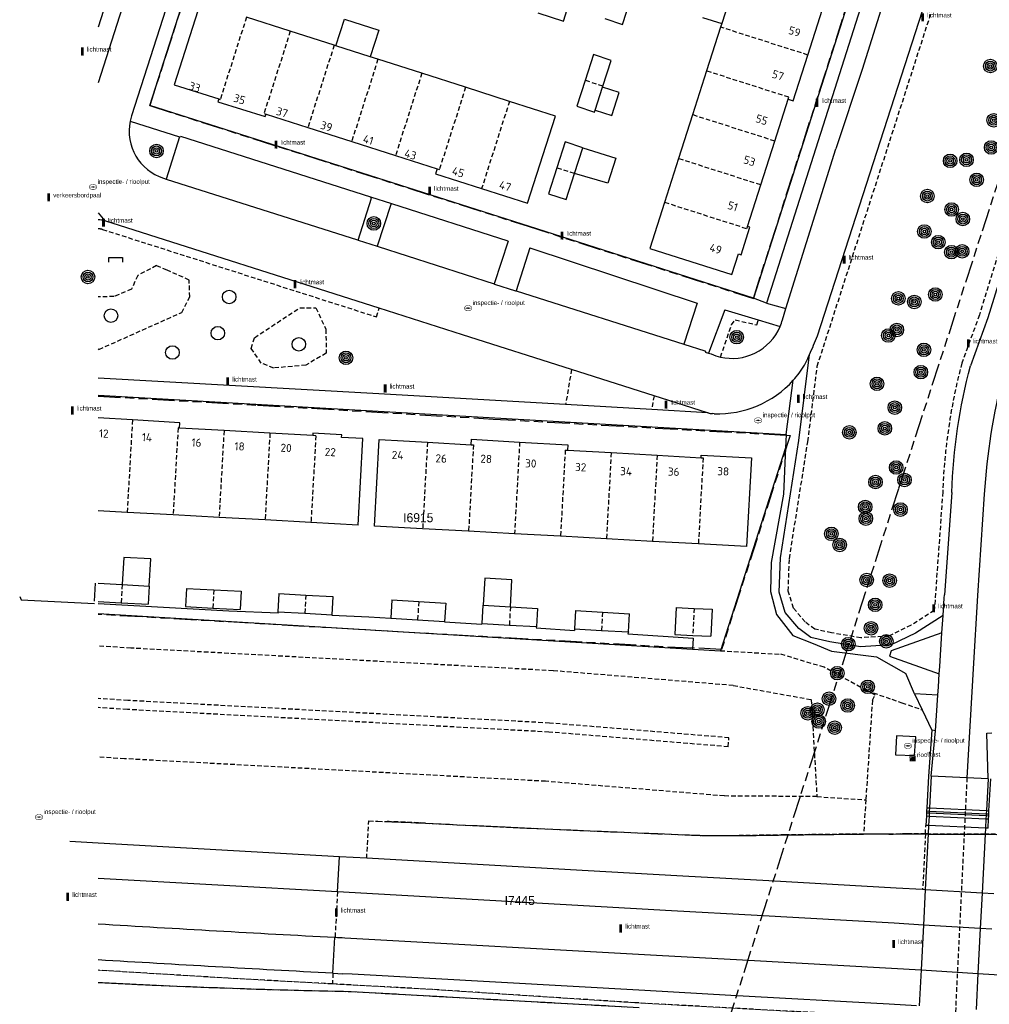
# Model space of a CAD drawing. Extents: x 168491 to 169507, y 481494 to 482503.
# Tile 2 of 108: x 168491 to 168599, y 481651 to 481760. Entities that reach past the tile are written whole.
import ezdxf
from ezdxf.enums import TextEntityAlignment as Align

# ---------------------------------------------------------------- set-up
doc = ezdxf.new("R2010")
doc.units = 0
doc.header["$LTSCALE"] = 0.5
doc.linetypes.add('KAD', pattern=[12, 5, -1, 2, -1, 2, -1])
doc.linetypes.add('STIPPELFIJN', pattern=[1.5, 1, -0.5])
doc.layers.get('0').update_dxf_attribs({"linetype": 'CONTINUOUS'})
for name, color, linetype in [('G01', 3, 'KAD'), ('G_BTD', 3, 'CONTINUOUS'), ('G_GBIP1', 7, 'CONTINUOUS'), ('G_PNDMV', 1, 'CONTINUOUS'), ('G_PSHD', 1, 'CONTINUOUS'), ('G_TNDM1', 7, 'CONTINUOUS'), ('G_WGD', 2, 'CONTINUOUS'), ('L_TALUD', 7, 'CONTINUOUS'), ('LSHD', 7, 'CONTINUOUS'), ('NAR', 7, 'CONTINUOUS'), ('PKST', 7, 'CONTINUOUS'), ('PPAL', 7, 'CONTINUOUS'), ('PPUT', 7, 'CONTINUOUS'), ('PSTM', 170, 'CONTINUOUS'), ('PVGO', 7, 'CONTINUOUS'), ('Z01', 2, 'CONTINUOUS')]:
    doc.layers.add(name, color=color, linetype=linetype)
doc.styles.add('ISO', font='isocpeur.ttf', dxfattribs={"height": 1})

# ---------------------------------------------------------------- blocks, each defined once
blk = doc.blocks.new('PAAL')
at = {"linetype": 'ByBlock', "lineweight": -2}
h = blk.add_hatch(color=0, dxfattribs=at)
h.dxf.hatch_style = 1
h.paths.add_polyline_path([(0.15, 0.8), (-0.15, 0.8), (-0.15, -0.1), (0, -0.1, -0.414214), (-0.1, 0, -1), (0.1, 0, -0.414214), (0, -0.1), (0.15, -0.1)])
at = {"linetype": 'ByBlock', "lineweight": -2, "true_color": 0x681648}
h = blk.add_hatch(color=219, dxfattribs=at)
h.dxf.hatch_style = 1
h.paths.add_polyline_path([(-0.1, 0, 1), (0.1, 0, 1)])
at = {"color": 0, "linetype": 'ByBlock', "lineweight": -2}
blk.add_attdef('PAAL', (0.5, 0.35), '', height=0.5, dxfattribs=at)
blk = doc.blocks.new('put')
at = {"linetype": 'ByBlock', "lineweight": -2}
h = blk.add_hatch(color=0, dxfattribs=at)
h.dxf.hatch_style = 1
edge = h.paths.add_edge_path()
edge.add_spline(control_points=[(0.44, 0), (0.44, 0.04), (0.43, 0.09), (0.36, 0.2), (0.28, 0.26), (0.09, 0.32), (-0.02, 0.33), (-0.22, 0.29), (-0.31, 0.24), (-0.42, 0.12), (-0.44, 0.06), (-0.44, -0.06), (-0.42, -0.12), (-0.33, -0.22), (-0.28, -0.26), (-0.1, -0.33), (0.04, -0.33), (0.27, -0.27), (0.37, -0.2), (0.43, -0.08), (0.44, -0.04), (0.44, 0)], knot_values=[0, 0, 0, 0, 0.380029, 0.380029, 1.118666, 1.118666, 1.857303, 1.857303, 2.59594, 2.59594, 3.13294, 3.13294, 3.66994, 3.66994, 4.20694, 4.20694, 5.079565, 5.079565, 5.952189, 5.952189, 6.283185, 6.283185, 6.283185, 6.283185], degree=3, periodic=0)
edge = h.paths.add_edge_path(flags=16)
edge.add_ellipse((0, 0), major_axis=(0.392, 0), ratio=0.689655, start_angle=0, end_angle=360)
h = blk.add_hatch(color=0, dxfattribs=at)
h.dxf.hatch_style = 1
h.paths.add_polyline_path([(-0.1, 0, -0.096396), (-0.09, 0.04), (-0.25, 0.04, 1), (-0.25, -0.04), (-0.09, -0.04, -0.096396)])
at = {"linetype": 'ByBlock', "lineweight": -2, "true_color": 0x681648}
h = blk.add_hatch(color=219, dxfattribs=at)
h.dxf.hatch_style = 1
h.paths.add_polyline_path([(0.1, 0, 1), (-0.1, 0, 1)])
at = {"linetype": 'ByBlock', "lineweight": -2}
h = blk.add_hatch(color=0, dxfattribs=at)
h.dxf.hatch_style = 1
h.paths.add_polyline_path([(0.25, 0.04), (0.09, 0.04, -0.096396), (0.1, 0, -0.096396), (0.09, -0.04), (0.25, -0.04, 1)])
at = {"color": 0, "linetype": 'ByBlock', "lineweight": -2}
blk.add_attdef('PUT', (0.5, 0.35), '', height=0.5, dxfattribs=at)
blk = doc.blocks.new('BOOM')
at = {"color": 0}
for radius in [0.75, 0.55, 0.35, 0.15]:
    blk.add_circle((0, 0), radius, dxfattribs=at)
blk = doc.blocks.new('KAST')
at = {"linetype": 'ByBlock', "lineweight": -2}
h = blk.add_hatch(color=0, dxfattribs=at)
h.dxf.hatch_style = 1
h.paths.add_polyline_path([(0.34, 0.65), (-0.34, 0.65), (-0.34, 0.55), (0.34, 0.55)])
h = blk.add_hatch(color=0, dxfattribs=at)
h.dxf.hatch_style = 1
edge = h.paths.add_edge_path()
edge.add_line((0.34, 0.47), (-0.34, 0.47))
edge.add_line((-0.34, 0.47), (-0.34, -0.1))
edge.add_line((-0.34, -0.1), (0, -0.1))
edge.add_arc((0, 0), 0.1, 180, 270, ccw=False)
edge.add_arc((0, 0), 0.1, 0, 180, ccw=False)
edge.add_arc((0, 0), 0.1, -90, 0, ccw=False)
edge.add_line((0, -0.1), (0.34, -0.1))
edge.add_line((0.34, -0.1), (0.34, 0.47))
edge = h.paths.add_edge_path(flags=16)
edge.add_arc((-0.2, 0.31), 0.0607, 0, 360)
at = {"linetype": 'ByBlock', "lineweight": -2, "true_color": 0x681648}
h = blk.add_hatch(color=219, dxfattribs=at)
h.dxf.hatch_style = 1
h.paths.add_polyline_path([(-0.1, 0, 1), (0.1, 0, 1)])
at = {"color": 0, "linetype": 'ByBlock', "lineweight": -2}
blk.add_attdef('KAST', (0.5, 0.35), '', height=0.5, dxfattribs=at)
blk = doc.blocks.new('SPEELOBJ')
at = {"color": 0, "linetype": 'Continuous'}
blk.add_circle((0, 0), 0.75, dxfattribs=at)
at = {"color": 0, "flags": 2}
blk.add_attdef('SPEELOBJECT', (1.45, 0), '', height=1, dxfattribs=at)
blk = doc.blocks.new('PICNICTFL')
at = {"color": 0, "linetype": 'Continuous'}
blk.add_lwpolyline([(-0.75, -0.5), (-0.75, 0), (0.75, 0), (0.75, -0.5)], dxfattribs=at)
at = {"color": 0, "flags": 2}
blk.add_attdef('PICKNICKTAFEL', (1.11, 0), '', height=1, dxfattribs=at)

msp = doc.modelspace()

# ---------------------------------------------------------------- linework, layer by layer
at = {"layer": 'G01'}
for points in [[(168627.862, 481827.659), (168627.853, 481827.632), (168627.537, 481826.637), (168625.955, 481821.754), (168616.603, 481794.074), (168614.518, 481788.447), (168609.611, 481772.152), (168608.009, 481767.169), (168588.703, 481707.686), (168577.806, 481673.592), (168569.768, 481648.435), (168567.291, 481640.683), (168548.132, 481580.723), (168544.82, 481570.357)], [(168500, 481717.9649), (168517.685, 481716.964), (168543.786, 481715.418), (168576.334, 481713.621), (168576.696, 481713.601), (168569.095, 481689.878), (168565.917, 481690.051), (168565.627, 481690.015), (168528.883, 481692.092), (168500, 481693.7709)]]:
    msp.add_lwpolyline(points, dxfattribs=at)
msp.add_lwpolyline([(168528.306, 481809.527), (168527.709, 481809.52), (168527.117, 481809.435), (168526.542, 481809.273), (168525.994, 481809.036), (168525.481, 481808.729), (168525.014, 481808.356), (168524.6, 481807.926), (168524.246, 481807.444), (168523.959, 481806.92), (168513.668, 481774.895), (168505.738, 481750.159), (168547.567, 481736.815), (168572.624, 481728.783), (168582.815, 481760.678), (168591.946, 481789.177), (168566.28, 481797.394), (168555.1, 481762.418), (168539.69, 481767.182), (168550.91, 481802.285), (168530.55, 481808.782), (168530.031, 481809.078), (168529.478, 481809.304), (168528.899, 481809.454)], close=True, dxfattribs=at)
at = {"layer": 'G_BTD', "linetype": 'STIPPELFIJN', "lineweight": -3, "transparency": 33554687}
for points in [[(168579.705, 481721.286), (168593.082, 481762.778)], [(168608.501, 481761.011), (168601.769, 481740.149), (168597.675, 481726.953), (168595.726, 481721.625)], [(168500.493, 481736.438), (168530.851, 481726.747), (168531.155, 481727.699)], [(168506.485, 481732.419), (168504.402, 481731.339), (168503.714, 481729.827), (168501.774, 481728.989), (168500, 481728.9688)], [(168500, 481723.1945), (168500.106, 481723.143), (168509.275, 481727.232), (168510.16, 481728.961), (168510.106, 481730.823), (168507.648, 481731.92), (168506.485, 481732.419)], [(168525.295, 481722.726), (168523.033, 481721.397), (168519.479, 481721.076), (168518.094, 481721.607), (168516.983, 481723.243), (168517.348, 481724.439), (168522.365, 481727.764), (168524.146, 481727.76), (168525.24, 481725.368), (168525.295, 481722.726)], [(168568.989, 481722.289), (168570.201, 481725.848), (168570.612, 481726.42), (168573, 481725.85)], [(168573, 481725.85), (168573.172, 481726.418)], [(168592.677, 481694.198), (168590.101, 481692.562), (168587.654, 481691.375), (168584.534, 481691.179), (168581.294, 481691.723), (168579.425, 481692.131), (168578.364, 481692.933), (168577.057, 481694.474), (168576.489, 481696.36), (168576.617, 481699.947), (168578.663, 481712.91), (168579.705, 481721.286)], [(168552.476, 481720.914), (168551.819, 481717.031)], [(168561.621, 481718.011), (168561.359, 481716.483)], [(168593.615, 481707.345), (168592.677, 481694.198)], [(168570.395, 481685.889), (168550.429, 481687.529), (168503.651, 481690.034), (168500, 481690.2634)], [(168568.982, 481689.752), (168575.672, 481689.354)], [(168585.201, 481685.327), (168580.466, 481687.915), (168575.672, 481689.354)], [(168570.395, 481685.889), (168579.036, 481684.337), (168579.672, 481673.58)], [(168585.201, 481685.327), (168587.965, 481684.369)], [(168586.126, 481684.822), (168585.201, 481685.327)], [(168569.92, 481680.099), (168550.035, 481681.731), (168503.313, 481684.234), (168500, 481684.4422)], [(168585.819, 481684.259), (168585.092, 481673.223)], [(168585.819, 481684.259), (168586.126, 481684.822)], [(168587.965, 481684.369), (168589.069, 481683.987)], [(168589.069, 481683.987), (168591.332, 481683.203)], [(168569.838, 481679.102), (168549.968, 481680.733), (168503.255, 481683.235), (168500, 481683.4396)], [(168569.838, 481679.102), (168569.92, 481680.099)], [(168569.39, 481673.649), (168549.598, 481675.273), (168502.937, 481677.773), (168500, 481677.9575)], [(168579.672, 481673.58), (168569.39, 481673.649)], [(168579.672, 481673.58), (168585.092, 481673.223)], [(168585.092, 481673.223), (168584.842, 481669.429)], [(168529.78, 481666.752), (168530.013, 481670.886)], [(168530.013, 481670.886), (168531.014, 481670.85), (168532.015, 481670.813)], [(168550.407, 481669.965), (168553.804, 481669.819)], [(168591.694, 481669.435), (168591.742, 481670.382)], [(168587.629, 481669.434), (168584.842, 481669.429)], [(168589.662, 481669.436), (168587.629, 481669.434)], [(168591.694, 481669.435), (168589.662, 481669.436)], [(168591.694, 481669.435), (168591.38, 481663.268)], [(168591.993, 481669.435), (168591.694, 481669.435)], [(168598.586, 481669.419), (168598.312, 481669.42)], [(168526.544, 481663.013), (168526.261, 481657.993)], [(168525.971, 481652.817), (168514.434, 481653.452), (168500, 481654.3366)], [(168526.036, 481654.003), (168525.971, 481652.817)], [(168736.963, 481611.837), (168735.422, 481612.263), (168731.045, 481614.439), (168728.606, 481617.018), (168723.464, 481624.244), (168721.123, 481626.98), (168717.387, 481630.088), (168714.281, 481631.508), (168701.606, 481634.693), (168690.965, 481637.207), (168677.681, 481639.893), (168664.774, 481642.234), (168652.854, 481643.98), (168629.829, 481646.532), (168619.434, 481647.388), (168593.625, 481648.853), (168559.506, 481650.731), (168537.024, 481652.209), (168525.971, 481652.817)], [(168528.069, 481651.982), (168558.367, 481650.294)]]:
    msp.add_lwpolyline(points, dxfattribs=at)
for points in [[(168500, 481736.5101, -0.04026961), (168500.493, 481736.438)], [(168593.615, 481707.345, -0.05546553), (168595.726, 481721.625)], [(168532.015, 481670.813, -0.00257771), (168536.275, 481670.636)], [(168536.275, 481670.636, 0.00063542), (168550.407, 481669.965)], [(168553.804, 481669.819, 0.00050441), (168565.761, 481669.319)], [(168565.761, 481669.319, 0.00359247), (168566.317, 481669.299)], [(168566.317, 481669.299, 0.00352519), (168567.451, 481669.271)], [(168567.451, 481669.271, 0.00608661), (168571.066, 481669.259)], [(168571.066, 481669.259, -0.00060674), (168576.033, 481669.33)], [(168576.033, 481669.33, -0.00102283), (168584.842, 481669.429)], [(168591.993, 481669.435, -0.00079088), (168598.312, 481669.42)], [(168598.586, 481669.419, -0.0128551), (168600.218, 481669.368)], [(168500, 481652.9866, 0.00770551), (168528.069, 481651.982)]]:
    msp.add_lwpolyline(points, format="xyb", dxfattribs=at)
at = {"layer": 'G_BTD', "linetype": 'Continuous', "lineweight": 25, "transparency": 33554687}
for points in [[(168576.186, 481712.248), (168568.982, 481689.752)], [(168565.883, 481689.936), (168568.982, 481689.752)], [(168592.42, 481680.939), (168592.027, 481675.858)], [(168588.367, 481678.223), (168590.502, 481678.144), (168590.617, 481680.202), (168588.488, 481680.311), (168588.367, 481678.223)], [(168592.027, 481675.858), (168591.844, 481672.343)], [(168598.74, 481672.008), (168598.93, 481675.546)], [(168591.826, 481671.993), (168591.815, 481671.793)], [(168591.797, 481671.444), (168591.742, 481670.382)], [(168598.646, 481670.071), (168598.703, 481671.109)], [(168598.718, 481671.458), (168598.728, 481671.658)], [(168592.042, 481670.369), (168591.742, 481670.382)], [(168598.347, 481670.084), (168592.042, 481670.369)], [(168598.646, 481670.071), (168598.347, 481670.084)]]:
    msp.add_lwpolyline(points, dxfattribs=at)
at = {"layer": 'G_GBIP1', "linetype": 'Continuous', "lineweight": 25, "transparency": 33554687}
for points in [[(168526.351, 481756.784), (168527.301, 481759.729), (168531.109, 481758.5), (168530.162, 481755.565)], [(168567, 481759.917), (168569.126, 481759.257)], [(168555.102, 481749.657), (168556.953, 481749.068), (168557.763, 481751.615), (168555.912, 481752.204)], [(168553.724, 481745.483), (168557.381, 481744.318), (168556.501, 481741.554), (168552.811, 481742.617)], [(168505.681, 481696.917), (168505.844, 481699.913), (168502.848, 481700.075), (168502.683, 481697.08)], [(168545.698, 481694.611), (168545.861, 481697.607), (168542.865, 481697.769), (168542.7, 481694.779)]]:
    msp.add_lwpolyline(points, dxfattribs=at)
at = {"layer": 'G_PNDMV', "linetype": 'Continuous', "lineweight": 25, "transparency": 33554687}
for points in [[(168570.497, 481763.543), (168569.126, 481759.257)], [(168511.358, 481761.578), (168508.45, 481752.475)], [(168548.726, 481760.447), (168551.583, 481759.529), (168552.179, 481761.415), (168549.322, 481762.333)], [(168556.162, 481759.802), (168558.123, 481759.158), (168559.038, 481762.016)], [(168578.663, 481755.762), (168580.282, 481760.861)], [(168521.31, 481758.396), (168516.452, 481759.949)], [(168569.126, 481759.257), (168568.997, 481758.854)], [(168526.167, 481756.843), (168521.31, 481758.396)], [(168568.997, 481758.854), (168567.443, 481753.996)], [(168526.351, 481756.784), (168526.167, 481756.843)], [(168530.162, 481755.565), (168526.351, 481756.784)], [(168531.025, 481755.289), (168530.162, 481755.565)], [(168535.883, 481753.736), (168531.025, 481755.289)], [(168555.945, 481752.308), (168556.858, 481755.174), (168554.897, 481755.818), (168553.984, 481752.952)], [(168576.492, 481750.867), (168577.052, 481750.689), (168578.663, 481755.762)], [(168567.443, 481753.996), (168565.889, 481749.139)], [(168540.74, 481752.183), (168535.883, 481753.736)], [(168553.984, 481752.952), (168553.072, 481750.086)], [(168508.45, 481752.475), (168513.381, 481750.9)], [(168545.598, 481750.629), (168540.74, 481752.183)], [(168555.102, 481749.657), (168555.912, 481752.204)], [(168555.912, 481752.204), (168555.945, 481752.308)], [(168513.381, 481750.9), (168513.283, 481750.587)], [(168513.283, 481750.587), (168518.534, 481748.943)], [(168550.692, 481749.001), (168545.598, 481750.629)], [(168575, 481746.224), (168576.492, 481750.867)], [(168553.072, 481750.086), (168555.033, 481749.442), (168555.102, 481749.657)], [(168518.534, 481748.943), (168518.621, 481749.22)], [(168518.621, 481749.22), (168523.259, 481747.739)], [(168547.61, 481739.362), (168550.692, 481749.001)], [(168565.889, 481749.139), (168564.335, 481744.281)], [(168523.259, 481747.739), (168528.118, 481746.188)], [(168528.118, 481746.188), (168532.976, 481744.636)], [(168553.724, 481745.483), (168551.763, 481746.127), (168550.85, 481743.261)], [(168573.44, 481741.369), (168575, 481746.224)], [(168552.811, 481742.617), (168553.724, 481745.483)], [(168532.976, 481744.636), (168537.594, 481743.162)], [(168564.335, 481744.281), (168562.781, 481739.424)], [(168537.594, 481743.162), (168537.41, 481742.58)], [(168550.85, 481743.261), (168549.938, 481740.395)], [(168537.41, 481742.58), (168542.513, 481740.97)], [(168549.938, 481740.395), (168551.899, 481739.751), (168552.811, 481742.617)], [(168542.513, 481740.97), (168547.61, 481739.362)], [(168571.962, 481736.769), (168573.44, 481741.369)], [(168562.781, 481739.424), (168561.151, 481734.328)], [(168570.244, 481731.426), (168570.983, 481733.713), (168571.262, 481733.624), (168572.24, 481736.679), (168571.962, 481736.769)], [(168561.151, 481734.328), (168570.244, 481731.426)], [(168503.812, 481715.32), (168500, 481715.5419)], [(168509.048, 481715.016), (168503.812, 481715.32)], [(168509.013, 481714.421), (168509.048, 481715.016)], [(168513.961, 481714.14), (168509.013, 481714.421)], [(168519.053, 481713.851), (168513.961, 481714.14)], [(168523.789, 481713.582), (168519.053, 481713.851)], [(168523.809, 481713.869), (168523.789, 481713.582)], [(168527.013, 481713.688), (168523.809, 481713.869)], [(168526.996, 481713.393), (168527.013, 481713.688)], [(168529.335, 481713.263), (168526.996, 481713.393)], [(168528.814, 481703.664), (168529.335, 481713.263)], [(168530.653, 481703.562), (168531.173, 481713.148)], [(168531.173, 481713.148), (168533.843, 481712.999)], [(168533.843, 481712.999), (168536.506, 481712.849)], [(168536.506, 481712.849), (168541.351, 481712.575)], [(168541.351, 481712.575), (168541.385, 481713.174)], [(168541.385, 481713.174), (168546.723, 481712.87)], [(168546.723, 481712.87), (168552.052, 481712.567)], [(168552.052, 481712.567), (168552.018, 481711.974)], [(168552.018, 481711.974), (168556.874, 481711.698)], [(168556.874, 481711.698), (168561.966, 481711.408)], [(168561.966, 481711.408), (168566.829, 481711.131)], [(168566.829, 481711.131), (168566.846, 481711.43)], [(168566.846, 481711.43), (168572.405, 481711.107)], [(168572.405, 481711.107), (168571.863, 481701.286)], [(168503.229, 481705.076), (168500, 481705.2544)], [(168508.321, 481704.795), (168503.229, 481705.076)], [(168513.414, 481704.514), (168508.321, 481704.795)], [(168518.506, 481704.233), (168513.414, 481704.514)], [(168523.598, 481703.952), (168518.506, 481704.233)], [(168528.814, 481703.664), (168523.598, 481703.952)], [(168535.977, 481703.268), (168530.653, 481703.562)], [(168541.07, 481702.987), (168535.977, 481703.268)], [(168546.162, 481702.706), (168541.07, 481702.987)], [(168551.254, 481702.424), (168546.162, 481702.706)], [(168556.346, 481702.143), (168551.254, 481702.424)], [(168561.439, 481701.862), (168556.346, 481702.143)], [(168566.531, 481701.581), (168561.439, 481701.862)], [(168571.863, 481701.286), (168566.531, 481701.581)], [(168499.684, 481697.242), (168499.575, 481695.225)], [(168500, 481697.2249), (168502.683, 481697.08)], [(168502.683, 481697.08), (168505.681, 481696.917)], [(168505.681, 481696.917), (168505.572, 481694.9)], [(168509.815, 481696.653), (168509.709, 481694.636)], [(168509.815, 481696.653), (168512.832, 481696.494)], [(168512.832, 481696.494), (168515.849, 481696.335)], [(168515.849, 481696.335), (168515.743, 481694.318)], [(168520.038, 481696.075), (168519.927, 481694.058)], [(168520.038, 481696.075), (168523.035, 481695.909)], [(168523.035, 481695.909), (168526.032, 481695.744)], [(168500, 481695.2019), (168502.574, 481695.062)], [(168502.574, 481695.062), (168505.572, 481694.9)], [(168526.032, 481695.744), (168525.921, 481693.727)], [(168532.553, 481695.369), (168532.434, 481693.352)], [(168532.553, 481695.369), (168535.541, 481695.193)], [(168535.541, 481695.193), (168538.53, 481695.017)], [(168538.53, 481695.017), (168538.411, 481693)], [(168509.709, 481694.636), (168512.726, 481694.477)], [(168512.726, 481694.477), (168515.743, 481694.318)], [(168519.927, 481694.058), (168522.924, 481693.892)], [(168522.924, 481693.892), (168525.921, 481693.727)], [(168542.587, 481692.762), (168542.7, 481694.779)], [(168542.7, 481694.779), (168545.698, 481694.611)], [(168545.698, 481694.611), (168548.697, 481694.443)], [(168548.697, 481694.443), (168548.584, 481692.426)], [(168552.921, 481694.187), (168552.805, 481692.17)], [(168552.921, 481694.187), (168555.905, 481694.016)], [(168555.905, 481694.016), (168558.889, 481693.845)], [(168558.773, 481691.828), (168558.889, 481693.845)], [(168564.073, 481694.531), (168563.925, 481691.545)], [(168564.073, 481694.531), (168566.068, 481694.432)], [(168566.068, 481694.432), (168568.063, 481694.333)], [(168568.063, 481694.333), (168567.915, 481691.347)], [(168532.434, 481693.352), (168535.422, 481693.176)], [(168535.422, 481693.176), (168538.411, 481693)], [(168542.587, 481692.762), (168545.585, 481692.594)], [(168545.585, 481692.594), (168548.584, 481692.426)], [(168552.805, 481692.17), (168555.789, 481691.999)], [(168555.789, 481691.999), (168558.773, 481691.828)], [(168563.925, 481691.545), (168565.92, 481691.446)], [(168565.92, 481691.446), (168567.915, 481691.347)]]:
    msp.add_lwpolyline(points, dxfattribs=at)
at = {"layer": 'G_PNDMV', "linetype": 'STIPPELFIJN', "lineweight": -3, "transparency": 33554687}
for points in [[(168516.452, 481759.949), (168513.545, 481750.848)], [(168521.31, 481758.396), (168518.401, 481749.29)], [(168578.663, 481755.762), (168568.997, 481758.854)], [(168526.167, 481756.843), (168523.259, 481747.739)], [(168531.025, 481755.289), (168528.118, 481746.188)], [(168576.492, 481750.867), (168576.56, 481751.08), (168567.443, 481753.996)], [(168535.883, 481753.736), (168532.976, 481744.636)], [(168555.945, 481752.308), (168553.984, 481752.952)], [(168540.74, 481752.183), (168537.835, 481743.085)], [(168513.381, 481750.9), (168513.545, 481750.848)], [(168545.598, 481750.629), (168542.513, 481740.97)], [(168518.401, 481749.29), (168518.621, 481749.22)], [(168575, 481746.224), (168565.889, 481749.139)], [(168573.44, 481741.369), (168564.335, 481744.281)], [(168537.594, 481743.162), (168537.835, 481743.085)], [(168552.811, 481742.617), (168550.85, 481743.261)], [(168571.962, 481736.769), (168571.88, 481736.513), (168562.781, 481739.424)], [(168503.812, 481715.32), (168503.229, 481705.076)], [(168508.87, 481714.429), (168508.321, 481704.795)], [(168509.013, 481714.421), (168508.87, 481714.429)], [(168513.961, 481714.14), (168513.414, 481704.514)], [(168519.053, 481713.851), (168518.506, 481704.233)], [(168524.145, 481713.562), (168523.598, 481703.952)], [(168524.145, 481713.562), (168523.789, 481713.582)], [(168536.506, 481712.849), (168535.977, 481703.268)], [(168541.598, 481712.561), (168541.07, 481702.987)], [(168541.351, 481712.575), (168541.598, 481712.561)], [(168546.723, 481712.87), (168546.162, 481702.706)], [(168551.782, 481711.987), (168551.254, 481702.424)], [(168551.782, 481711.987), (168552.018, 481711.974)], [(168556.874, 481711.698), (168556.346, 481702.143)], [(168561.966, 481711.408), (168561.439, 481701.862)], [(168567.057, 481711.118), (168566.531, 481701.581)], [(168566.829, 481711.131), (168567.057, 481711.118)], [(168502.683, 481697.08), (168502.574, 481695.062)], [(168512.832, 481696.494), (168512.726, 481694.477)], [(168523.035, 481695.909), (168522.924, 481693.892)], [(168535.541, 481695.193), (168535.422, 481693.176)], [(168545.698, 481694.611), (168545.585, 481692.594)], [(168555.905, 481694.016), (168555.789, 481691.999)], [(168566.068, 481694.432), (168565.92, 481691.446)]]:
    msp.add_lwpolyline(points, dxfattribs=at)
at = {"layer": 'G_PSHD', "linetype": 'Continuous', "lineweight": 25, "transparency": 33554687}
for points in [[(168591.844, 481672.343), (168591.826, 481671.993)], [(168591.826, 481671.993), (168592.125, 481671.978)], [(168591.844, 481672.343), (168592.143, 481672.328)], [(168592.125, 481671.978), (168598.429, 481671.673)], [(168592.143, 481672.328), (168598.447, 481672.022)], [(168598.447, 481672.022), (168598.74, 481672.008)], [(168598.728, 481671.658), (168598.74, 481672.008)], [(168591.815, 481671.793), (168591.797, 481671.444)], [(168591.797, 481671.444), (168592.097, 481671.429)], [(168591.815, 481671.793), (168592.115, 481671.778)], [(168592.097, 481671.429), (168598.401, 481671.124)], [(168592.115, 481671.778), (168598.419, 481671.473)], [(168598.401, 481671.124), (168598.703, 481671.109)], [(168598.419, 481671.473), (168598.718, 481671.458)], [(168598.429, 481671.673), (168598.728, 481671.658)], [(168598.703, 481671.109), (168598.718, 481671.458)]]:
    msp.add_lwpolyline(points, dxfattribs=at)
at = {"layer": 'G_TNDM1', "linetype": 'Continuous', "lineweight": 25, "transparency": 33554687}
for points in [[(168592.326, 481675.844), (168592.143, 481672.328)], [(168596.29, 481675.665), (168592.326, 481675.844)], [(168598.631, 481675.56), (168596.29, 481675.665)], [(168598.631, 481675.56), (168598.447, 481672.022)], [(168592.125, 481671.978), (168592.115, 481671.778)], [(168592.143, 481672.328), (168592.125, 481671.978)], [(168598.447, 481672.022), (168598.429, 481671.673)], [(168592.097, 481671.429), (168592.042, 481670.369)], [(168592.115, 481671.778), (168592.097, 481671.429)], [(168598.401, 481671.124), (168598.347, 481670.084)], [(168598.419, 481671.473), (168598.401, 481671.124)], [(168598.429, 481671.673), (168598.419, 481671.473)], [(168592.042, 481670.369), (168591.993, 481669.435)], [(168598.347, 481670.084), (168598.312, 481669.42)], [(168591.993, 481669.435), (168591.672, 481663.25)], [(168598.312, 481669.42), (168597.972, 481662.871)], [(168591.672, 481663.25), (168591.469, 481659.341)], [(168597.972, 481662.871), (168597.769, 481658.961)], [(168591.469, 481659.341), (168591.21, 481654.365)], [(168597.769, 481658.961), (168597.51, 481653.984)], [(168591.21, 481654.365), (168591.003, 481650.374)], [(168597.51, 481653.984), (168597.303, 481649.993)]]:
    msp.add_lwpolyline(points, dxfattribs=at)
at = {"layer": 'G_WGD', "lineweight": -3, "transparency": 33554687}
for points in [[(168519.648, 481814.149), (168517.604, 481807.591), (168511.015, 481787.099), (168500, 481752.699)], [(168522.024, 481807.002), (168517.612, 481792.475), (168509.235, 481766.276), (168503.7, 481749.01)], [(168592.368, 481785.32), (168591.789, 481783.901), (168574.076, 481728.263)], [(168589.838, 481770.625), (168584.673, 481754.172), (168581.781, 481745.372)], [(168509.04, 481746.684), (168509.166, 481746.748)], [(168530.246, 481740.013), (168509.166, 481746.748)], [(168576.235, 481727.671), (168581.781, 481745.372)], [(168507.554, 481742.017), (168528.746, 481735.28), (168528.841, 481735.249)], [(168545.466, 481735.152), (168532.575, 481739.274)], [(168500, 481738.2596), (168500.76, 481737.402)], [(168530.95, 481734.562), (168531.045, 481734.531), (168543.916, 481730.396)], [(168545.466, 481735.152), (168543.916, 481730.396)], [(168547.867, 481734.386), (168546.336, 481729.617)], [(168547.867, 481734.386), (168566.401, 481728.273)], [(168543.916, 481730.396), (168543.954, 481730.384), (168546.275, 481729.636), (168546.336, 481729.617)], [(168546.336, 481729.617), (168564.911, 481723.71)], [(168574.076, 481728.263), (168572.643, 481728.818)], [(168566.401, 481728.273), (168564.911, 481723.71)], [(168574.076, 481728.263), (168576.235, 481727.671)], [(168575.842, 481726.415), (168576.235, 481727.671)], [(168564.911, 481723.71), (168567.247, 481722.967), (168567.314, 481722.945)], [(168567.314, 481722.945), (168567.283, 481722.838), (168567.673, 481722.72)], [(168576.248, 481713.715), (168577.046, 481719.717)], [(168567.611, 481716.11), (168567.56, 481716.126)], [(168568.281, 481716.01), (168568.08, 481716.017)], [(168598.21, 481707.111), (168597.46, 481695.865)], [(168597.46, 481695.865), (168596.989, 481687.726)], [(168593.529, 481691.746), (168593.652, 481693.632)], [(168593.136, 481685.758), (168593.231, 481687.203)], [(168596.989, 481687.726), (168596.29, 481675.665)], [(168593.075, 481684.822), (168593.136, 481685.758)], [(168593.075, 481684.822), (168590.478, 481684.979)], [(168592.815, 481680.856), (168593.075, 481684.822)], [(168526.544, 481663.013), (168526.764, 481666.922)], [(168526.036, 481654.003), (168526.261, 481657.993)]]:
    msp.add_lwpolyline(points, dxfattribs=at)
at = {"layer": 'G_WGD', "linetype": 'Continuous', "lineweight": 25, "transparency": 33554687}
for points in [[(168515.802, 481808.537), (168509.214, 481787.646), (168500, 481758.8454)], [(168572.643, 481728.818), (168547.812, 481736.742), (168505.753, 481750.181), (168513.614, 481774.742), (168524.034, 481807.185)], [(168591.969, 481789.176), (168583.353, 481762.344), (168572.643, 481728.818)], [(168579.732, 481724.629), (168592.13, 481763.085)], [(168609.453, 481760.704), (168602.722, 481739.847), (168598.623, 481726.633), (168596.681, 481721.325)], [(168503.552, 481748.447), (168509.04, 481746.684)], [(168509.04, 481746.684), (168507.554, 481742.017)], [(168507.261, 481742.11), (168507.554, 481742.017)], [(168528.841, 481735.249), (168530.311, 481739.888)], [(168532.575, 481739.274), (168530.246, 481740.013)], [(168530.311, 481739.888), (168530.246, 481740.013)], [(168532.449, 481739.209), (168530.95, 481734.562)], [(168532.575, 481739.274), (168532.449, 481739.209)], [(168531.155, 481727.699), (168500.76, 481737.402)], [(168528.841, 481735.249), (168530.95, 481734.562)], [(168552.476, 481720.914), (168540.406, 481724.746), (168531.155, 481727.699)], [(168569.447, 481727.542), (168567.673, 481722.72)], [(168569.447, 481727.542), (168573.172, 481726.418)], [(168573.172, 481726.418), (168575.594, 481725.687)], [(168567.673, 481722.72), (168567.936, 481722.64)], [(168593.652, 481693.632), (168590.589, 481691.688), (168587.914, 481690.39), (168584.482, 481690.173), (168581.104, 481690.741), (168578.997, 481691.201), (168577.673, 481692.201), (168576.16, 481693.986), (168575.484, 481696.231), (168575.619, 481700.043), (168577.673, 481713.05), (168578.858, 481722.576)], [(168551.819, 481717.031), (168530.464, 481718.258), (168500, 481719.9599)], [(168561.621, 481718.011), (168552.476, 481720.914)], [(168500, 481718.0536), (168530.421, 481716.334), (168576.248, 481713.715)], [(168567.56, 481716.126), (168561.621, 481718.011)], [(168561.359, 481716.483), (168551.819, 481717.031)], [(168567.56, 481716.126), (168561.359, 481716.483)], [(168576.248, 481713.715), (168576.186, 481712.248)], [(168576.186, 481712.248), (168575.97, 481707.09), (168574.616, 481699.52), (168574.523, 481696.296), (168575.177, 481693.773), (168576.998, 481691.437), (168579.239, 481690.549), (168581.293, 481689.708), (168586.265, 481689.065), (168589.508, 481687.226)], [(168594.614, 481707.291), (168593.805, 481695.955)], [(168593.78, 481695.583), (168593.805, 481695.955)], [(168491.319, 481695.739), (168491.484, 481695.404), (168499.627, 481694.993)], [(168500, 481694.9727), (168514.495, 481694.185), (168519.999, 481693.941)], [(168593.652, 481693.632), (168593.78, 481695.583)], [(168500, 481693.8573), (168565.883, 481689.936)], [(168519.927, 481694.058), (168519.999, 481693.941)], [(168525.921, 481693.727), (168525.919, 481693.679)], [(168525.919, 481693.679), (168530.014, 481693.498), (168532.433, 481693.339)], [(168532.434, 481693.352), (168532.433, 481693.339)], [(168538.411, 481693), (168538.407, 481692.946)], [(168538.407, 481692.946), (168542.537, 481692.675)], [(168542.587, 481692.762), (168542.537, 481692.675)], [(168548.584, 481692.426), (168548.574, 481692.278)], [(168548.574, 481692.278), (168552.794, 481692.001)], [(168552.805, 481692.17), (168552.794, 481692.001)], [(168558.773, 481691.828), (168558.724, 481691.611)], [(168558.724, 481691.611), (168565.954, 481691.136), (168565.883, 481689.936)], [(168593.529, 481691.746), (168587.89, 481689.73), (168587.729, 481689.141), (168593.231, 481687.203)], [(168593.284, 481688.009), (168593.529, 481691.746)], [(168590.478, 481684.979), (168589.508, 481687.226)], [(168593.231, 481687.203), (168593.284, 481688.009)], [(168590.478, 481684.979), (168591.332, 481683.203)], [(168591.332, 481683.203), (168592.42, 481680.939)], [(168592.326, 481675.844), (168592.815, 481680.856)], [(168592.815, 481680.856), (168592.42, 481680.939)], [(168598.631, 481675.56), (168598.517, 481680.627), (168599.037, 481680.648)], [(168500, 481668.43), (168496.882, 481668.606)], [(168526.764, 481666.922), (168500, 481668.43)], [(168529.78, 481666.752), (168526.764, 481666.922)], [(168553.658, 481665.406), (168529.78, 481666.752)], [(168564.815, 481664.777), (168553.658, 481665.406)], [(168526.544, 481663.013), (168500, 481664.5093)], [(168574.343, 481664.24), (168564.815, 481664.777)], [(168591.38, 481663.268), (168588.454, 481663.445), (168574.343, 481664.24)], [(168591.672, 481663.25), (168591.38, 481663.268)], [(168597.972, 481662.871), (168591.672, 481663.25)], [(168563.536, 481660.929), (168526.544, 481663.013)], [(168599.274, 481662.792), (168597.972, 481662.871)], [(168573.066, 481660.391), (168563.536, 481660.929)], [(168591.469, 481659.341), (168588.226, 481659.537), (168573.066, 481660.391)], [(168597.769, 481658.961), (168591.469, 481659.341)], [(168599.05, 481658.884), (168597.769, 481658.961)], [(168527.346, 481657.936), (168561.903, 481656.012)], [(168561.903, 481656.012), (168571.436, 481655.481)], [(168571.436, 481655.481), (168587.926, 481654.563), (168591.21, 481654.365)], [(168526.036, 481654.003), (168526.584, 481653.975), (168527.132, 481653.946)], [(168528.175, 481653.888), (168527.132, 481653.946)], [(168560.597, 481652.083), (168528.175, 481653.888)], [(168591.21, 481654.365), (168597.51, 481653.984)], [(168597.51, 481653.984), (168612.628, 481653.07)], [(168570.132, 481651.552), (168560.597, 481652.083)], [(168590.724, 481650.391), (168587.695, 481650.574), (168570.132, 481651.552)]]:
    msp.add_lwpolyline(points, dxfattribs=at)
for points in [[(168503.552, 481748.447, 0.38400323), (168507.261, 481742.11)], [(168500.76, 481737.402, 0.04694265), (168500, 481737.5113, 0.04694265)], [(168572.805, 481722.728, 0.18231918), (168575.594, 481725.687)], [(168578.858, 481722.576, 0.01382815), (168579.732, 481724.629)], [(168567.936, 481722.64, 0.04843305), (168568.989, 481722.289)], [(168568.989, 481722.289, 0.17166497), (168572.805, 481722.728)], [(168594.614, 481707.291, -0.05533973), (168596.681, 481721.325)], [(168500, 481659.4866, 0.00229735), (168526.261, 481657.993)], [(168526.261, 481657.993, 0.00096741), (168527.346, 481657.936)], [(168526.036, 481654.003, -0.00225511), (168500, 481655.4837, -0.00225511)]]:
    msp.add_lwpolyline(points, format="xyb", dxfattribs=at)
at = {"layer": 'G_WGD', "lineweight": -3, "transparency": 33554687}
for points in [[(168503.7, 481749.01, 0.02456971), (168503.552, 481748.447)], [(168575.594, 481725.687, 0.03289331), (168575.842, 481726.415)], [(168578.283, 481721.376, 0.00739852), (168578.858, 481722.576)], [(168577.046, 481719.717, 0.04629406), (168578.283, 481721.376)], [(168600.323, 481720.429, 0.0470852), (168598.21, 481707.111)], [(168568.281, 481716.01, 0.22239054), (168577.046, 481719.717)], [(168567.611, 481716.11, 0.07875425), (168568.08, 481716.017)]]:
    msp.add_lwpolyline(points, format="xyb", dxfattribs=at)
at = {"layer": 'G_WGD', "linetype": 'STIPPELFIJN', "lineweight": -3, "transparency": 33554687}
msp.add_lwpolyline([(168596.29, 481675.665), (168594.407, 481637.098)], dxfattribs=at)
at = {"layer": 'L_TALUD', "linetype": 'Continuous', "transparency": 33554687}
for points in [[(168532.015, 481670.813, -0.00257771), (168536.275, 481670.636)], [(168536.275, 481670.636, 0.00063542), (168550.407, 481669.965)], [(168553.804, 481669.819, 0.00050441), (168565.761, 481669.319)], [(168565.761, 481669.319, 0.00359247), (168566.317, 481669.299)], [(168566.317, 481669.299, 0.00352519), (168567.451, 481669.271)], [(168567.451, 481669.271, 0.00608661), (168571.066, 481669.259)], [(168571.066, 481669.259, -0.00060674), (168576.033, 481669.33)], [(168576.033, 481669.33, -0.00102283), (168584.842, 481669.429)], [(168587.629, 481669.434, -0.00073795), (168591.694, 481669.435)], [(168591.694, 481669.435, -0.00087057), (168598.586, 481669.419)], [(168598.586, 481669.419, -0.0128551), (168600.218, 481669.368)], [(168500, 481652.9866, 0.00770551), (168528.069, 481651.982)]]:
    msp.add_lwpolyline(points, format="xyb", dxfattribs=at)
for points in [[(168550.407, 481669.965), (168553.804, 481669.819)], [(168587.629, 481669.434), (168584.842, 481669.429)], [(168528.069, 481651.982), (168559.974, 481650.205)]]:
    msp.add_lwpolyline(points, dxfattribs=at)
at = {"layer": 'LSHD', "linetype": 'Continuous', "lineweight": 13, "transparency": 33554687}
msp.add_lwpolyline([(168677.681, 481639.893), (168664.774, 481642.234), (168652.854, 481643.98), (168629.829, 481646.532), (168619.434, 481647.388), (168593.625, 481648.853), (168559.506, 481650.731), (168537.024, 481652.209), (168514.434, 481653.452), (168500, 481654.3366)], dxfattribs=at)

# ---------------------------------------------------------------- block references
at = {"layer": 'PKST', "linetype": 'Continuous', "lineweight": 70, "transparency": 33554687, "rotation": 1.542947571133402}
msp.add_blockref('KAST', (168590.278, 481677.585), dxfattribs=at).add_auto_attribs({'KAST': 'rioolkast'})
at = {"layer": 'PPAL', "linetype": 'Continuous', "lineweight": 13, "transparency": 33554687}
for p, values in [((168591.389, 481759.587), {'PAAL': 'lichtmast'}), ((168498.25, 481755.8), {'PAAL': 'lichtmast'}), ((168579.673, 481750.112), {'PAAL': 'lichtmast'}), ((168519.713, 481745.485), {'PAAL': 'lichtmast'}), ((168536.738, 481740.367), {'PAAL': 'lichtmast'}), ((168494.531, 481739.632), {'PAAL': 'verkeersbordpaal'}), ((168500.609, 481736.838), {'PAAL': 'lichtmast'}), ((168551.41, 481735.4), {'PAAL': 'lichtmast'}), ((168582.69, 481732.738), {'PAAL': 'lichtmast'}), ((168521.826, 481730.012), {'PAAL': 'lichtmast'}), ((168596.45, 481723.46), {'PAAL': 'lichtmast'}), ((168514.37, 481719.23), {'PAAL': 'lichtmast'}), ((168531.822, 481718.45), {'PAAL': 'lichtmast'}), ((168577.596, 481717.31), {'PAAL': 'lichtmast'}), ((168497.148, 481716.016), {'PAAL': 'lichtmast'}), ((168562.942, 481716.658), {'PAAL': 'lichtmast'}), ((168592.6, 481694.1), {'PAAL': 'lichtmast'}), ((168496.64, 481662.116), {'PAAL': 'lichtmast'}), ((168526.396, 481660.384), {'PAAL': 'lichtmast'}), ((168557.93, 481658.611), {'PAAL': 'lichtmast'}), ((168588.169, 481656.894), {'PAAL': 'lichtmast'})]:
    msp.add_blockref('PAAL', p, dxfattribs=at).add_auto_attribs(values)
at = {"layer": 'PPUT', "linetype": 'Continuous', "lineweight": 13, "transparency": 33554687}
for p in [(168499.448, 481741.135), (168541.01, 481727.71), (168573.157, 481715.273), (168589.753, 481679.203), (168493.456, 481671.305)]:
    msp.add_blockref('put', p, dxfattribs=at).add_auto_attribs({'PUT': 'inspectie- / rioolput'})
at = {"layer": 'PSTM', "linetype": 'Continuous', "lineweight": 0, "transparency": 33554687}
for name, p in [('PICNICTFL', (168501.965, 481733.319)), ('SPEELOBJ', (168514.533, 481728.951)), ('SPEELOBJ', (168501.432, 481726.877)), ('SPEELOBJ', (168513.276, 481724.937)), ('SPEELOBJ', (168522.252, 481723.703)), ('SPEELOBJ', (168508.246, 481722.791))]:
    msp.add_blockref(name, p, dxfattribs=at)
at = {"layer": 'PVGO', "linetype": 'Continuous', "lineweight": 0, "transparency": 33554687}
for p in [(168598.889, 481754.539), (168599.26, 481748.535), (168598.983, 481745.52), (168506.478, 481745.132), (168594.43, 481744.035), (168596.254, 481744.149), (168597.37, 481741.936), (168591.908, 481740.132), (168594.594, 481738.639), (168530.569, 481737.099), (168595.845, 481737.586), (168591.577, 481736.211), (168593.118, 481735.022), (168594.573, 481733.919), (168595.769, 481734.007), (168498.886, 481731.165), (168592.792, 481729.227), (168588.693, 481728.79), (168590.456, 481728.4), (168587.593, 481724.673), (168588.532, 481725.296), (168570.786, 481724.488), (168591.528, 481723.089), (168527.479, 481722.208), (168591.193, 481720.616), (168586.327, 481719.325), (168588.299, 481716.689), (168583.267, 481713.948), (168587.195, 481714.385), (168588.453, 481710.049), (168586.159, 481708.438), (168589.376, 481708.676), (168585.018, 481705.684), (168588.926, 481705.389), (168585.098, 481704.385), (168581.272, 481702.693), (168582.195, 481701.473), (168585.193, 481697.584), (168587.722, 481697.515), (168586.12, 481694.836), (168585.668, 481692.236), (168583.144, 481690.472), (168587.357, 481690.789), (168581.927, 481687.259), (168585.302, 481685.74), (168581.016, 481684.429), (168579.717, 481683.203), (168583.086, 481683.67), (168578.645, 481682.818), (168579.874, 481681.904), (168581.638, 481681.221)]:
    msp.add_blockref('BOOM', p, dxfattribs=at)

# ---------------------------------------------------------------- texts
at = {"layer": 'NAR', "linetype": 'Continuous', "lineweight": 25, "transparency": 33554687, "style": 'ISO'}
for s, rotation, p in [('59', 341.9, (168577.197, 481758.36)), ('57', 341.9, (168575.352, 481753.519)), ('33', 342.9, (168510.716, 481752.212)), ('35', 342.9, (168515.678, 481750.871)), ('37', 342.9, (168520.395, 481749.408)), ('39', 342.9, (168525.316, 481747.864)), ('55', 341.9, (168573.554, 481748.588)), ('41', 342.9, (168529.952, 481746.36)), ('43', 342.9, (168534.629, 481744.735)), ('53', 341.9, (168572.196, 481744.029)), ('45', 342.9, (168539.916, 481742.784)), ('47', 342.9, (168545.121, 481741.24)), ('51', 341.9, (168570.348, 481739)), ('49', 341.9, (168568.452, 481734.287)), ('12', 357.8, (168500.647, 481713.817)), ('14', 357.8, (168505.423, 481713.398)), ('16', 357.8, (168510.912, 481712.812)), ('18', 357.8, (168515.688, 481712.393)), ('20', 357.8, (168520.841, 481712.226)), ('22', 357.8, (168525.743, 481711.765)), ('24', 357.8, (168533.201, 481711.43)), ('26', 357.8, (168538.031, 481711.05)), ('28', 357.8, (168543.017, 481711.008)), ('30', 357.8, (168547.96, 481710.505)), ('32', 357.8, (168553.491, 481710.087)), ('34', 357.8, (168558.518, 481709.626)), ('38', 357.8, (168569.285, 481709.626)), ('36', 357.8, (168563.797, 481709.584))]:
    msp.add_text(s, height=0.9, rotation=rotation, dxfattribs=at).set_placement(p, align=Align.MIDDLE_CENTER)
at = {"layer": 'Z01', "ltscale": 0.5}
for s, p in [('I6915', (168533.8179, 481703.9885)), ('I7445', (168545.0665, 481661.5667))]:
    msp.add_text(s, height=1, dxfattribs=at).set_placement(p)

doc.saveas('drawing.dxf')
